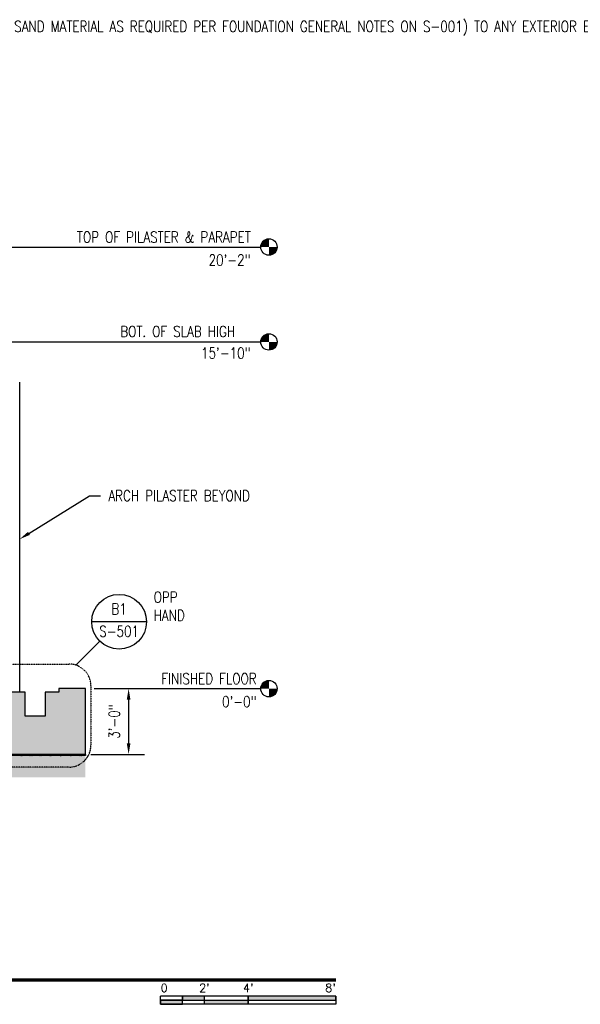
# Model space of a CAD drawing. Header units: inches. Extents: x -1704 to 9052, y -174 to 373.
# Tile 3 of 6: x -773 to -466, y -173 to 367. Entities that reach past the tile are written whole.
import ezdxf
from ezdxf import colors
from ezdxf.entities.mleader import LeaderData, LeaderLine
from ezdxf.enums import TextEntityAlignment as Align
from ezdxf.math import Vec2, Vec3

# ---------------------------------------------------------------- set-up
doc = ezdxf.new("R2010")
doc.units = ezdxf.units.IN
doc.header["$MEASUREMENT"] = 0
doc.linetypes.add('HIDDEN2', pattern=[0.1875, 0.125, -0.0625])
for name, color, linetype in [('A-DETL-THIN', 1, 'Continuous'), ('A-FLOR', 173, 'Continuous'), ('A-WALL-PATT', 8, 'Continuous'), ('G-ANNO-REFR', 2, 'Continuous'), ('S-ANNO-DIMS', 1, 'Continuous'), ('S-ANNO-NOTE', 2, 'Continuous'), ('S-ANNO-SYMB', 2, 'Continuous'), ('S-ANNO-TEXT', 2, 'Continuous'), ('S-COLS', 53, 'Continuous')]:
    doc.layers.add(name, color=color, linetype=linetype)
doc.styles.add('AEC_COMN_TITLE', font='romans.shx', dxfattribs={"width": 0.8, "height": 0.1875})
doc.styles.add('Annotative', font='romans.shx', dxfattribs={"width": 0.8, "height": 0.125})
doc.styles.add('Arial', font='romans.shx', dxfattribs={"width": 0.8})
doc.styles.add('ROMANS', font='romans.shx', dxfattribs={"width": 0.8})
doc.dimstyles.new('Annotative', dxfattribs={"dimscale": 0, "dimtxt": 0.125, "dimasz": 0.125, "dimexe": 0.18, "dimexo": 0.0625, "dimgap": 0.09, "dimtad": 1, "dimdec": 3, "dimzin": 3, "dimdsep": 46, "dimlunit": 4, "dimtxsty": 'Annotative', "dimcen": 0.09, "dimclrt": 2, "dimazin": 2, "dimtfac": 1, "dimtdec": 3, "dimtmove": 0, "dimatfit": 0, "dimfxl": 1, "dimtfill": 1, "dimfrac": 2, "dimtolj": 1, "dimtzin": 0, "dimarcsym": 0})

# ---------------------------------------------------------------- blocks, each defined once
blk = doc.blocks.new('Level - Circle-570883-RETAINING WALL ELEVATION')
at = {"layer": 'S-ANNO-SYMB', "lineweight": -3}
h = blk.add_hatch(color=256, dxfattribs=at)
edge = h.paths.add_edge_path()
edge.add_line((373.71, 0), (367.71, 0))
edge.add_arc((373.71, 0), 6, 90, 180, ccw=False)
edge.add_line((373.71, 6), (373.71, 0))
h = blk.add_hatch(color=256, dxfattribs=at)
edge = h.paths.add_edge_path()
edge.add_line((373.71, -6), (373.71, 0))
edge.add_line((373.71, 0), (379.71, 0))
edge.add_arc((373.71, 0), 6, 270, 360, ccw=False)
blk.add_circle((373.71, 0), 6, dxfattribs=at)
blk = doc.blocks.new('Detail Callout AEC')
at = {"color": 0, "linetype": 'ByBlock', "lineweight": -3, "transparency": 16777216}
blk.add_line((0.25, 0), (-0.25, 0), dxfattribs=at)
blk.add_circle((0, 0), 0.25, dxfattribs=at)
at = {"color": 0, "linetype": 'ByBlock', "lineweight": -3, "transparency": 16777216, "style": 'AEC_COMN_TITLE'}
for tag, p in [('VIEWNUMBER', (0, 0.0508)), ('SHEETNUMBER', (0, -0.1263))]:
    blk.add_attdef(tag, text='', height=0.0938, dxfattribs=at).set_placement(p, align=Align.CENTER)
blk = doc.blocks.new('*D12')
at = {"layer": 'Defpoints', "color": 0, "transparency": 16777216}
for p in [(-737.21, 0), (-737.21, -36), (-713.52, -36)]:
    blk.add_point(p, dxfattribs=at)
at = {"layer": 'S-ANNO-DIMS', "color": 0, "lineweight": -2, "transparency": 16777216}
for p, q in [((-713.52, -6), (-713.52, -30)), ((-734.21, -36), (-704.88, -36))]:
    blk.add_line(p, q, dxfattribs=at)
at = {"layer": 'S-ANNO-DIMS', "color": 0, "transparency": 16777216}
for points in [[(-714.52, -6), (-712.52, -6), (-713.52, 0)], [(-714.52, -30), (-712.52, -30), (-713.52, -36)]]:
    blk.add_solid(points, dxfattribs=at)
at = {"layer": 'S-ANNO-DIMS', "color": 2, "transparency": 16777216, "insert": (-721.41, -18), "char_height": 6, "attachment_point": 5, "rotation": 90, "style": 'Annotative', "bg_fill": 3, "box_fill_scale": 1.25, "bg_fill_color": 256, "bg_fill_true_color": 13158600, "bg_fill_transparency": 0}
blk.add_mtext('\\A1;3\'-0"', dxfattribs=at)
blk = doc.blocks.new('*U10')
for points in [[(-1.75, -0.234), (-1.5, -0.234), (-1.5, -0.187), (-1.75, -0.187)], [(-1, -0.234), (0, -0.234), (0, -0.187), (-1, -0.187)], [(-2, -0.281), (-1.75, -0.281), (-1.75, -0.234), (-2, -0.234)], [(-1.5, -0.234), (-1, -0.234), (-1, -0.281), (-1.5, -0.281)]]:
    blk.add_hatch(color=256).paths.add_polyline_path(points)
for p, q in [((0, -0.187), (-2, -0.187)), ((-2, -0.281), (-2, -0.187)), ((-1.75, -0.281), (-1.75, -0.187)), ((-1.5, -0.281), (-1.5, -0.187)), ((-1, -0.281), (-1, -0.188)), ((0, -0.187), (0, -0.281)), ((-2, -0.234), (0, -0.234)), ((0, -0.281), (-2, -0.281))]:
    blk.add_line(p, q)
at = {"flags": 128}
for points in [[(-1.75, -0.234), (-1.5, -0.234), (-1.5, -0.187), (-1.75, -0.187), (-1.75, -0.234)], [(-1, -0.234), (0, -0.234), (0, -0.187), (-1, -0.187), (-1, -0.234)], [(-2, -0.281), (-1.75, -0.281), (-1.75, -0.234), (-2, -0.234), (-2, -0.281)], [(-1.5, -0.234), (-1, -0.234), (-1, -0.281), (-1.5, -0.281), (-1.5, -0.234)]]:
    blk.add_lwpolyline(points, close=True, dxfattribs=at)
at = {"style": 'Arial'}
blk.add_text('0', height=0.0937, dxfattribs=at).set_placement((-2, -0.094), align=Align.MIDDLE_LEFT)
for s, p in [("2'", (-1.5, -0.094)), ("4'", (-1, -0.094))]:
    blk.add_text(s, height=0.0937, dxfattribs=at).set_placement(p, align=Align.MIDDLE_CENTER)
blk.add_text("8'", height=0.0937, dxfattribs=at).set_placement((0, -0.094), align=Align.MIDDLE_RIGHT)
blk = doc.blocks.new('*U7')
at = {"linetype": 'Continuous', "lineweight": 70}
blk.add_line((1.125, 0.625), (23.5, 0.625), dxfattribs=at)
at = {"style": 'Arial'}
blk.add_attdef('DRAWING_AREA_TITLE', text='', height=0.187, dxfattribs=at).set_placement((1.374, 0.634), align=Align.BOTTOM_LEFT)
blk.add_attdef('X#', text='', height=0.187, dxfattribs=at).set_placement((0.812, 0.625), align=Align.MIDDLE_CENTER)
blk.add_attdef('SCALE:', text='', height=0.0938, dxfattribs=at).set_placement((1.374, 0.561), align=Align.TOP_LEFT)

msp = doc.modelspace()

# ---------------------------------------------------------------- hatches: boundary and pattern name
at = {"layer": 'A-DETL-THIN'}
h = msp.add_hatch(dxfattribs=at)
h.set_pattern_fill('PLASTI', color=256, scale=4, angle=45)
h.paths.add_polyline_path([(-1290.3309, -30), (-1581.2059, -30), (-1581.2059, -30.5906), (-1290.5756, -30.5906), (-1267.7003, -53.4658), (-1117.9616, -53.4658), (-1095.0863, -30.5906), (-953.4506, -30.5906), (-947.4506, -36.5906), (-737.2059, -36.5906), (-737.2059, -36), (-947.2059, -36), (-953.2059, -30), (-1095.3309, -30), (-1118.2062, -52.8753), (-1267.4556, -52.8753)])
at = {"layer": 'A-WALL-PATT', "lineweight": -3}
h = msp.add_hatch(dxfattribs=at)
h.set_pattern_fill('AR-CONC', color=8, scale=4, style=0)
h.paths.add_polyline_path([(-1095.3309, -30), (-953.2059, -30), (-947.2059, -36), (-737.2059, -36), (-737.2059, 0), (-751.7059, 0), (-751.7059, -2), (-759.2059, -2), (-759.2059, -15), (-770.2059, -15), (-770.2059, -2), (-777.7059, -2), (-777.7059, 0), (-781.7059, 0), (-781.7059, -2), (-789.2059, -2), (-789.2059, -15), (-800.2059, -15), (-800.2059, -2), (-807.7059, -2), (-807.7059, 0), (-893.2059, 0), (-1537.2059, 0), (-1537.2059, -30), (-1290.3309, -30), (-1267.4556, -52.8753), (-1118.2062, -52.8753)])
h = msp.add_hatch(dxfattribs=at)
h.set_pattern_fill('GRAVEL', color=8, scale=10, style=0)
h.set_pattern_definition([(228.01279, (7.2, 10), (-80, -90), [1.34536, -133.19088]), (184.96974, (6.3, 9), (120, 10), [2.30868, -228.55925]), (132.510447, (4, 8.8), (100, -110), [1.62788, -161.160326]), (267.27369, (0.1, 6.3), (10, 200), [2.10238, -208.13558]), (292.833654, (0, 4.2), (-50, 120), [2.06155, -204.09373]), (357.27369, (0.8, 2.3), (-200, 10), [2.10238, -208.13558]), (37.69424, (2.9, 2.2), (-130, -100), [2.78029, -275.248485]), (72.255328, (5.1, 3.9), (70, 220), [2.62488, -259.863215]), (121.429566, (5.9, 6.4), (-80, 130), [2.1095, -208.84073]), (175.23636, (4.8, 8.2), (110, -10), [2.40832, -118.007626]), (222.397438, (2.4, 8.4), (-120, -110), [3.11448, -308.33375]), (138.814075, (10, 6.2), (-70, 60), [1.06301, -105.23845]), (171.469234, (9.2, 6.9), (130, -20), [2.02237, -200.215114]), (225, (7.2, 7.2), (-1e-15, -10), [1.41421, -12.727926]), (203.19859, (6.5, 8.4), (50, 20), [0.76158, -75.39615]), (291.80141, (5.8, 8.1), (-10, 30), [1.07703, -52.77462]), (30.96376, (6.2, 7.1), (30, 20), [1.74929, -56.56023]), (161.56505, (7.7, 8), (20, -10), [1.26491, -30.357867]), (16.38954, (0, 8.1), (100, 30), [1.772, -175.42845]), (70.346176, (1.7, 8.6), (-40, -110), [1.48661, -147.17408]), (293.19859, (7.7, 10), (-20, 50), [1.52315, -74.63458]), (343.61046, (8.3, 8.6), (-100, 30), [1.772, -175.42845]), (339.443955, (0, 1.9), (-50, 20), [1.7088, -83.73124]), (294.77514, (1.6, 1.3), (-50, 110), [1.43178, -141.74643]), (66.80141, (7.8, 0), (20, 50), [1.52315, -74.63458]), (17.354025, (8.4, 1.4), (-130, -40), [1.67631, -165.954236]), (69.443955, (2.9, 0), (-20, -50), [0.8544, -84.58564]), (101.30993, (7.2, 0), (-10, 40), [0.5099, -50.480295]), (165.96376, (7.1, 0.5), (30, -10), [2.06155, -39.169506]), (186.009006, (5.1, 1), (100, 10), [1.9105, -189.13923]), (303.69007, (6.2, 6.2), (-10, 20), [1.44222, -34.61329]), (353.157227, (7, 5), (170, -20), [2.51794, -249.275626]), (60.945396, (9.5, 4.7), (-40, -70), [1.02956, -101.92674]), (90, (10, 5.6), (-10, 10), [0.6, -9.4]), (120.256437, (4.9, 1.3), (40, -70), [1.38924, -137.5352]), (48.01279, (4.2, 2.5), (80, 90), [2.69072, -131.84552]), (0, (6, 4.5), (10, 10), [2.6, -7.4]), (325.304846, (8.6, 4.5), (100, -70), [1.58114, -156.532743]), (254.0546, (9.9, 3.6), (-10, -40), [1.45602, -71.34508]), (207.645975, (9.5, 2.2), (-190, -100), [2.37065, -234.69474]), (175.42608, (7.4, 1.1), (-130, 10), [2.50799, -248.290734])])
h.paths.add_polyline_path([(-953.4506, -30.5906), (-1095.0863, -30.5906), (-1117.9616, -53.4658), (-1267.7003, -53.4658), (-1290.5756, -30.5906), (-1581.2059, -30.5906), (-1581.2059, -42.5906), (-1295.5461, -42.5906), (-1272.6708, -65.4658), (-1112.9911, -65.4658), (-1090.1158, -42.5906), (-959.7965, -42.5906), (-953.7965, -48.5906), (-737.2059, -48.5906), (-737.2059, -36.5906), (-947.4506, -36.5906)])

# ---------------------------------------------------------------- linework, layer by layer
at = {"layer": 'A-FLOR', "lineweight": -3}
for p, q in [((-770.2059, -2), (-777.7059, -2)), ((-770.2059, -15), (-770.2059, -2)), ((-751.7059, -2), (-759.2059, -2)), ((-759.2059, -2), (-759.2059, -15)), ((-737.2059, 0), (-751.7059, 0)), ((-751.7059, 0), (-751.7059, -2)), ((-759.2059, -15), (-770.2059, -15))]:
    msp.add_line(p, q, dxfattribs=at)
at = {"layer": 'S-ANNO-SYMB', "lineweight": -3}
for p, q in [((-828.4559, 242), (-641.1263, 242)), ((-828.4559, 190), (-641.1263, 190)), ((-732.4559, 0), (-641.1263, 0))]:
    msp.add_line(p, q, dxfattribs=at)
at = {"layer": 'S-ANNO-SYMB'}
msp.add_line((-742.4398, 12.9061), (-729.305, 26.0409), dxfattribs=at)
at = {"layer": 'S-ANNO-SYMB', "linetype": 'HIDDEN2'}
msp.add_lwpolyline([(-817.5, 13.5), (-746.1681, 13.5, -0.41421356), (-734.1681, 1.5), (-734.1681, -31, -0.41421356), (-746.1681, -43), (-817.5, -43, -0.41421356), (-829.5, -31), (-829.5, 1.5, -0.41421356)], format="xyb", close=True, dxfattribs=at)
at = {"layer": 'S-COLS', "lineweight": -3}
msp.add_line((-773.2059, -2), (-773.2059, 168), dxfattribs=at)

# ---------------------------------------------------------------- block references
at = {"layer": 'G-ANNO-REFR'}
ref = msp.add_blockref('Detail Callout AEC', (-718.6984, 36.6475), dxfattribs=dict(at, xscale=60, yscale=60, zscale=60))
ref.add_attrib('VIEWNUMBER', 'B1', dxfattribs={"layer": 'S-ANNO-TEXT', "color": 1, "transparency": 16777216, "height": 6.00001, "style": 'ROMANS', "width": 0.8}).set_placement((-718.6984, 38.8975), align=Align.BOTTOM_CENTER)
ref.add_attrib('SHEETNUMBER', 'S-501', dxfattribs={"layer": 'S-ANNO-TEXT', "color": 1, "transparency": 16777216, "height": 6.00001, "style": 'ROMANS', "width": 0.8}).set_placement((-718.6984, 28.3925), align=Align.CENTER)
at = {"layer": 'S-ANNO-SYMB', "lineweight": -3}
for name, p, xscale, yscale, zscale in [('Level - Circle-570883-RETAINING WALL ELEVATION', (-916.9066, 242), 0.7500000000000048, 0.7500000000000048, 0.7500000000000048), ('Level - Circle-570883-RETAINING WALL ELEVATION', (-916.9066, 190), 0.7500000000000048, 0.7500000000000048, 0.7500000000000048), ('Level - Circle-570883-RETAINING WALL ELEVATION', (-916.9066, 0), 0.7500000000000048, 0.7500000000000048, 0.7500000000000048), ('*U7', (-1727.956, -189.4688), 47.99999998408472, 47.99999998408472, 47.99999998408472), ('*U10', (-599.9559, -159.4688), 47.99999998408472, 47.99999998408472, 47.99999998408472)]:
    msp.add_blockref(name, p, dxfattribs=dict(at, xscale=xscale, yscale=yscale, zscale=zscale))

# ---------------------------------------------------------------- texts
at = {"layer": 'S-ANNO-NOTE', "lineweight": -3, "char_height": 6, "line_spacing_factor": 0.981704, "style": 'Annotative'}
for s, insert, width, attachment_point in [('\\pxqr,t3.2,6.4,9.6,12.8,16,19.2,22.4,25.6,28.8,32,35.2,38.4,41.6,44.8,48,51.2,54.4,57.6,60.8,64,67.2,70.4,73.6,76.8,80,83.2,86.4,89.6,92.8,96,99.2,102.4;TOP OF PILASTER & PARAPET', (-646.5843, 250.4427), 116.235391, 3), ('\\pxqr,t3.2,6.4,9.6,12.8,16,19.2,22.4,25.6,28.8,32,35.2,38.4,41.6,44.8,48,51.2,54.4,57.6,60.8,64,67.2,70.4,73.6,76.8,80,83.2,86.4,89.6,92.8,96,99.2,102.4;20\'-2"', (-646.6475, 237.8543), 26.502047, 3), ('\\pxt3.2,6.4,9.6,12.8,16,19.2,22.4,25.6,28.8,32,35.2,38.4,41.6,44.8,48,51.2,54.4,57.6,60.8,64,67.2,70.4,73.6,76.8,80,83.2,86.4,89.6,92.8,96,99.2,102.4;{BOT. OF SLAB HIGH}', (-718.0823, 198.7236), 81.607559, 1), ('\\pxqr,t3.2,6.4,9.6,12.8,16,19.2,22.4,25.6,28.8,32,35.2,38.4,41.6,44.8,48,51.2,54.4,57.6,60.8,64,67.2,70.4,73.6,76.8,80,83.2,86.4,89.6,92.8,96,99.2,102.4;15\'-10"', (-646.6475, 186.8852), 31.294488, 3), ('\\pxqr,t3.2,6.4,9.6,12.8,16,19.2,22.4,25.6,28.8,32,35.2,38.4,41.6,44.8,48,51.2,54.4,57.6,60.8,64,67.2,70.4,73.6,76.8,80,83.2,86.4,89.6,92.8,96,99.2,102.4;{FINISHED FLOOR}', (-643.324, 8.4427), 62.301732, 3), ('\\pxqr,t3.2,6.4,9.6,12.8,16,19.2,22.4,25.6,28.8,32,35.2,38.4,41.6,44.8,48,51.2,54.4,57.6,60.8,64,67.2,70.4,73.6,76.8,80,83.2,86.4,89.6,92.8,96,99.2,102.4;0\'-0"', (-643.3872, -4.1457), 21.694488, 3)]:
    msp.add_mtext(s, dxfattribs=dict(at, insert=insert, width=width, attachment_point=attachment_point))
at = {"layer": 'S-ANNO-NOTE', "insert": (-699.788, 53.141), "char_height": 6, "width": 22.997743, "attachment_point": 1, "style": 'Annotative'}
msp.add_mtext('OPP\\PHAND', dxfattribs=at)

# ---------------------------------------------------------------- leaders
at = {"layer": 'S-ANNO-NOTE', "lineweight": -3}
ml = msp.add_multileader_mtext('Standard', dxfattribs=at)
ml.set_content('EARTH COVER MATERIAL, PROVIDE 2\'-0" (-0"/+2") OF FILL (MINIMUM OF 1\'-6" OF EARTH COVER MATERIAL PLUS 6" OF SAND MATERIAL AS REQUIRED PER FOUNDATION GENERAL NOTES ON S-001) TO ANY EXTERIOR EDGE OF THE MAGAZINE (ROOF PANEL, SIDE WALL, REAR WALL).\\PEARTH COVER IN EXCESS OF THESE VALUES REQUIRES REVIEW BY NAVFAC EXWC.', color=256, style='Annotative')
ml.set_leader_properties(color=1, linetype='ByLayer', lineweight=-1)
ml.build(insert=Vec2(0, 0))
ml.multileader.update_dxf_attribs({"text_right_attachment_type": 3, "dogleg_length": 0.125, "arrow_head_size": 6, "scale": 48})
ctx = ml.context
ctx.base_point, ctx.scale, ctx.char_height, ctx.arrow_head_size, ctx.landing_gap_size, ctx.plane_origin = Vec3(-1180.4413, 362.8757), 48, 6, 6, 4.32, Vec3(-976.2137, 253)
ctx.right_attachment = 3
notes = []
notes.append((ctx, [(0, (1, 1, 0), (-962.8299, 286.0186), (-1, 0), 6, [(0, [(-962.851, 233.9305)], 0, [])])]))
ctx.mtext.insert, ctx.mtext.width, ctx.mtext.flow_direction = Vec3(-1176.1213, 365.8757), 203.191364, 5
ml = msp.add_multileader_mtext('Standard', dxfattribs=at)
ml.set_content('WATER PROOFING MEMBRANE WITH PROTECTION BOARD, SEE SPECS', color=256, style='Annotative')
ml.set_leader_properties(color=1, linetype='ByLayer', lineweight=-1)
ml.build(insert=Vec2(0, 0))
ml.multileader.update_dxf_attribs({"text_right_attachment_type": 3, "dogleg_length": 0.125, "arrow_head_size": 6, "scale": 48})
ctx = ml.context
ctx.base_point, ctx.scale, ctx.char_height, ctx.arrow_head_size, ctx.landing_gap_size, ctx.plane_origin = Vec3(-1488.2612, 259.7299), 48, 6, 6, 4.32, Vec3(-1324.6274, 192.5122)
ctx.right_attachment = 3
notes.append((ctx, [(0, (1, 1, 0), (-1348.3641, 249.7299), (-1, 0), 6, [(0, [(-1324.9128, 202.1045)], 0, [])])]))
ctx.mtext.insert, ctx.mtext.width, ctx.mtext.flow_direction = Vec3(-1483.9412, 263.3014), 130.551797, 5
ml = msp.add_multileader_mtext('Standard', dxfattribs=at)
ml.set_content('GEOTEXTILE ROOT BARRIER, SEE SPECS', color=256, style='Annotative')
ml.set_leader_properties(color=1, linetype='ByLayer', lineweight=-1)
ml.build(insert=Vec2(0, 0))
ml.multileader.update_dxf_attribs({"text_right_attachment_type": 3, "dogleg_length": 0.125, "arrow_head_size": 6, "scale": 48})
ctx = ml.context
ctx.base_point, ctx.scale, ctx.char_height, ctx.arrow_head_size, ctx.landing_gap_size, ctx.plane_origin = Vec3(-1180.5923, 259.7299), 48, 6, 6, 4.32, Vec3(-1075.7806, 235.5192)
ctx.right_attachment = 3
notes.append((ctx, [(0, (1, 1, 0), (-1089.8381, 249.7299), (-1, 0), 6, [(0, [(-1074.7191, 213.7389)], 0, [])])]))
ctx.mtext.insert, ctx.mtext.width, ctx.mtext.flow_direction = Vec3(-1176.2723, 263.3014), 79.744078, 5
ml = msp.add_multileader_mtext('Standard', dxfattribs=at)
ml.set_content('6"X6" CHAMFER AT WALL TO ROOF JOINT, (TYP)', color=256, style='Annotative')
ml.set_leader_properties(color=1, linetype='ByLayer', lineweight=-1)
ml.build(insert=Vec2(0, 0))
ml.multileader.update_dxf_attribs({"text_right_attachment_type": 3, "dogleg_length": 0.125, "arrow_head_size": 6, "scale": 48})
ctx = ml.context
ctx.base_point, ctx.scale, ctx.char_height, ctx.arrow_head_size, ctx.landing_gap_size, ctx.plane_origin = Vec3(-1465.3714, 146.5046), 48, 6, 6, 4.32, Vec3(-1490.2791, 164.1034)
ctx.right_attachment = 3
notes.append((ctx, [(0, (1, 1, 0), (-1471.3714, 146.5046), (1, 0), 6, [(0, [(-1490.1218, 174.6025)], 0, [])])]))
ctx.mtext.insert, ctx.mtext.width, ctx.mtext.flow_direction = Vec3(-1461.0514, 150.5046), 91.831059, 5
ml = msp.add_multileader_mtext('Standard', dxfattribs=at)
ml.set_content('WATERPROOFING MEMBRANE WITH PROTECTION BOARD, SEE SPECS', color=256, style='Annotative')
ml.set_leader_properties(color=1, linetype='ByLayer', lineweight=-1)
ml.build(insert=Vec2(0, 0))
ml.multileader.update_dxf_attribs({"text_right_attachment_type": 3, "dogleg_length": 0.125, "arrow_head_size": 6, "scale": 48})
ctx = ml.context
ctx.base_point, ctx.scale, ctx.char_height, ctx.arrow_head_size, ctx.landing_gap_size, ctx.plane_origin = Vec3(-1708.5045, 145.3744), 48, 6, 6, 4.32, Vec3(-1553.2639, 127.4071)
ctx.right_attachment = 3
notes.append((ctx, [(0, (1, 1, 0), (-1582.3217, 125.3744), (-1, 0), 6, [(0, [(-1513.2059, 111.0933)], 0, [])])]))
ctx.mtext.insert, ctx.mtext.width, ctx.mtext.flow_direction = Vec3(-1704.1845, 148.3744), 114.419206, 5
ml = msp.add_multileader_mtext('Standard', dxfattribs=at)
ml.set_content('ARCH PILASTER BEYOND', color=256, style='Annotative')
ml.set_leader_properties(color=1, linetype='ByLayer', lineweight=-1)
ml.build(insert=Vec2(0, 0))
ml.multileader.update_dxf_attribs({"text_right_attachment_type": 3, "dogleg_length": 0.125, "arrow_head_size": 6, "scale": 48})
ctx = ml.context
ctx.base_point, ctx.scale, ctx.char_height, ctx.arrow_head_size, ctx.landing_gap_size, ctx.plane_origin = Vec3(-728.9164, 105.7318), 48, 6, 6, 4.32, Vec3(-642.2991, 81.521)
ctx.right_attachment = 3
notes.append((ctx, [(1, (1, 1, 0), (-734.9164, 105.7318), (1, 0), 6, [(0, [(-773.2059, 81.9383)], 0, [])])]))
ctx.mtext.insert, ctx.mtext.width, ctx.mtext.flow_direction = Vec3(-724.5964, 108.7318), 79.744078, 5
ml = msp.add_multileader_mtext('Standard', dxfattribs=at)
ml.set_content('GEOTEXTILE ROOT BARRIER, SEE SPECS', color=256, style='Annotative')
ml.set_leader_properties(color=1, linetype='ByLayer', lineweight=-1)
ml.build(insert=Vec2(0, 0))
ml.multileader.update_dxf_attribs({"text_right_attachment_type": 3, "dogleg_length": 0.125, "arrow_head_size": 6, "scale": 48})
ctx = ml.context
ctx.base_point, ctx.scale, ctx.char_height, ctx.arrow_head_size, ctx.landing_gap_size, ctx.plane_origin = Vec3(-1708.2759, 100.1333), 48, 6, 6, 4.32, Vec3(-1553.2639, 92.166)
ctx.right_attachment = 3
notes.append((ctx, [(0, (1, 1, 0), (-1594.8931, 90.1333), (-1, 0), 6, [(0, [(-1519.2059, 75.8522)], 0, [])])]))
ctx.mtext.insert, ctx.mtext.width, ctx.mtext.flow_direction = Vec3(-1703.9559, 103.1333), 114.419206, 5
ml = msp.add_multileader_mtext('Standard', dxfattribs=at)
ml.set_content('6"X6" CHAMFER AT WALL TO SLAB JOINT, (TYP)', color=256, style='Annotative')
ml.set_leader_properties(color=1, linetype='ByLayer', lineweight=-1)
ml.build(insert=Vec2(0, 0))
ml.multileader.update_dxf_attribs({"text_right_attachment_type": 3, "dogleg_length": 0.125, "arrow_head_size": 6, "scale": 48})
ctx = ml.context
ctx.base_point, ctx.scale, ctx.char_height, ctx.arrow_head_size, ctx.landing_gap_size, ctx.plane_origin = Vec3(-1701.1902, 73.7098), 48, 6, 6, 4.32, Vec3(-1553.2639, 87.1364)
ctx.right_attachment = 3
notes.append((ctx, [(0, (1, 1, 0), (-1582.3217, 61.424), (-1, 0), 6, [(0, [(-1518.1141, 4.264)], 0, [])])]))
ctx.mtext.insert, ctx.mtext.width, ctx.mtext.flow_direction = Vec3(-1696.8702, 77.7098), 114.419206, 5
ml = msp.add_multileader_mtext('Standard', dxfattribs=at)
ml.set_content('GRAVEL MATERIAL WRAPPED IN FILTER FABRIC', color=256, style='Annotative')
ml.set_leader_properties(color=1, linetype='ByLayer', lineweight=-1)
ml.build(insert=Vec2(0, 0))
ml.multileader.update_dxf_attribs({"text_right_attachment_type": 3, "dogleg_length": 0.125, "arrow_head_size": 6, "scale": 48})
ctx = ml.context
ctx.base_point, ctx.scale, ctx.char_height, ctx.arrow_head_size, ctx.landing_gap_size, ctx.plane_origin = Vec3(-1708.4203, 31.4091), 48, 6, 6, 4.32, Vec3(-1553.2639, 22.9512)
ctx.right_attachment = 3
notes.append((ctx, [(0, (1, 1, 0), (-1594.1231, 21.4091), (-1, 0), 6, [(0, [(-1548.795, -4.5069)], 0, [])])]))
ctx.mtext.insert, ctx.mtext.width, ctx.mtext.flow_direction = Vec3(-1704.1003, 34.4091), 101.61657, 5
ml = msp.add_multileader_mtext('Standard', dxfattribs=at)
ml.set_content('8" %%C PERFORATED FOOTING DRAIN PIPE,\\P(PERFORATION DOWN)', color=256, style='Annotative')
ml.set_leader_properties(color=1, linetype='ByLayer', lineweight=-1)
ml.build(insert=Vec2(0, 0))
ml.multileader.update_dxf_attribs({"text_right_attachment_type": 3, "dogleg_length": 0.125, "arrow_head_size": 6, "scale": 48})
ctx = ml.context
ctx.base_point, ctx.scale, ctx.char_height, ctx.arrow_head_size, ctx.landing_gap_size, ctx.plane_origin = Vec3(-1701.1258, -4.7688), 48, 6, 6, 4.32, Vec3(-1554.2036, -19.8443)
ctx.right_attachment = 3
notes.append((ctx, [(0, (1, 1, 0), (-1609.2286, -27.0545), (-1, 0), 6, [(0, [(-1550.8882, -10.6834)], 0, [])])]))
ctx.mtext.insert, ctx.mtext.width, ctx.mtext.flow_direction = Vec3(-1696.8058, -0.7688), 85.51735, 5
ml = msp.add_multileader_mtext('Standard', dxfattribs=at)
ml.set_content('15 MIL VAPOR BARRIER', color=256, style='Annotative')
ml.set_leader_properties(color=1, linetype='ByLayer', lineweight=-1)
ml.build(insert=Vec2(0, 0))
ml.multileader.update_dxf_attribs({"text_right_attachment_type": 3, "dogleg_length": 0.125, "arrow_head_size": 6, "scale": 48})
ctx = ml.context
ctx.base_point, ctx.scale, ctx.char_height, ctx.arrow_head_size, ctx.landing_gap_size, ctx.plane_origin = Vec3(-1486.884, -51.6972), 48, 6, 6, 4.32, Vec3(-1380.3992, -25.5332)
ctx.right_attachment = 3
notes.append((ctx, [(0, (1, 1, 0), (-1421.5011, -61.6972), (-1, 0), 6, [(0, [(-1413.9762, -30.5906)], 0, [])])]))
ctx.mtext.insert, ctx.mtext.width, ctx.mtext.flow_direction = Vec3(-1482.564, -48.6972), 61.96827, 5
ml = msp.add_multileader_mtext('Standard', dxfattribs=at)
ml.set_content('12" THICK COMPACTED BASE COURSE', color=256, style='Annotative')
ml.set_leader_properties(color=1, linetype='ByLayer', lineweight=-1)
ml.build(insert=Vec2(0, 0))
ml.multileader.update_dxf_attribs({"text_right_attachment_type": 3, "dogleg_length": 0.125, "arrow_head_size": 6, "scale": 48})
ctx = ml.context
ctx.base_point, ctx.scale, ctx.char_height, ctx.arrow_head_size, ctx.landing_gap_size, ctx.plane_origin = Vec3(-1494.884, -77.1043), 48, 6, 6, 4.32, Vec3(-1361.499, -36.961)
ctx.right_attachment = 3
notes.append((ctx, [(0, (1, 1, 0), (-1375.5583, -88.2472), (-1, 0), 6, [(0, [(-1360.495, -34.939)], 0, [])])]))
ctx.mtext.insert, ctx.mtext.width, ctx.mtext.flow_direction = Vec3(-1490.564, -74.1043), 106.46404, 5
for ctx, leaders in notes:
    for number, flags, end, landing, length, lines in leaders:
        leader = LeaderData()
        leader.index, (leader.has_last_leader_line, leader.has_dogleg_vector, leader.attachment_direction) = number, flags
        leader.last_leader_point, leader.dogleg_vector, leader.dogleg_length = Vec3(end), Vec3(landing), length
        for number, points, colour, breaks in lines:
            line = LeaderLine()
            line.index, line.vertices, line.color, line.breaks = number, Vec3.list(points), colors.encode_raw_color(colour), breaks
            leader.lines.append(line)
        ctx.leaders.append(leader)

# ---------------------------------------------------------------- next in the draw order: dimensions: what is measured, and where the dimension line sits
at = {"layer": 'S-ANNO-DIMS'}
dim = msp.add_linear_dim(base=(-713.5167, -36), p1=(-737.2059, 0), p2=(-737.2059, -36), angle=90, dimstyle='Annotative', override={"dimpost": '\\X', "dimse1": 1}, dxfattribs=at)
dim.commit()
dim.dimension.update_dxf_attribs({"geometry": '*D12', "text_midpoint": (-721.4082, -18)})

# ---------------------------------------------------------------- next in the draw order: linework, layer by layer
at = {"layer": 'A-DETL-THIN', "lineweight": -3}
msp.add_lwpolyline([(-737.2059, -36), (-737.2059, -36.5906), (-947.4506, -36.5906), (-953.4506, -30.5906), (-1095.0863, -30.5906), (-1117.9616, -53.4658), (-1267.7003, -53.4658), (-1290.5756, -30.5906), (-1581.2059, -30.5906), (-1581.2059, -30), (-1290.3309, -30)], dxfattribs=at)
at = {"layer": 'A-FLOR', "lineweight": -3}
msp.add_line((-737.2059, -36), (-737.2059, 0), dxfattribs=at)
msp.add_lwpolyline([(-737.2059, -36), (-947.2059, -36), (-953.2059, -30), (-1095.3309, -30), (-1118.2062, -52.8753), (-1267.4556, -52.8753), (-1290.3309, -30)], dxfattribs=at)

doc.saveas('drawing.dxf')
